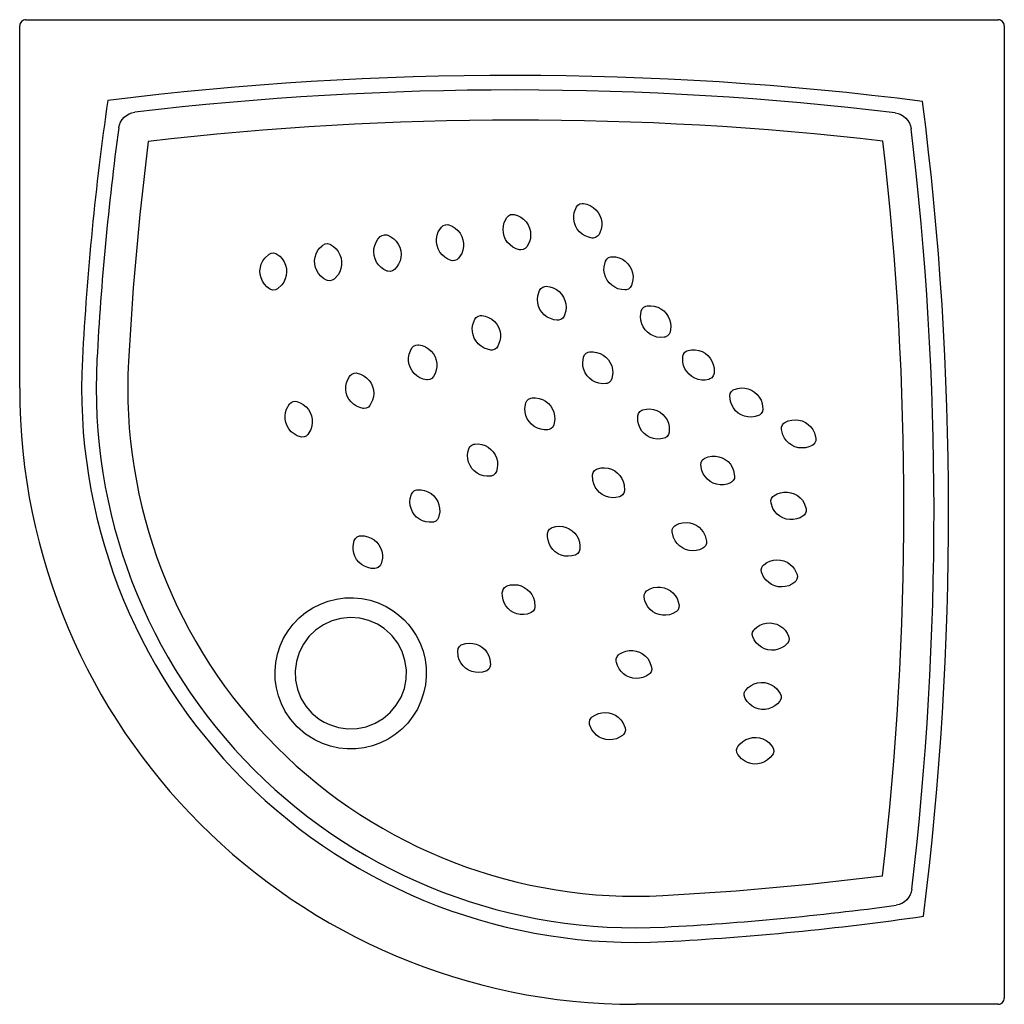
# Model space of a CAD drawing. Header units: millimetres. Extents: x -0.796 to 0, y -0.796 to 0.
import ezdxf

# ---------------------------------------------------------------- set-up
doc = ezdxf.new("R2010")
doc.units = ezdxf.units.MM
doc.layers.add('BLOCKS', color=3, linetype='Continuous')

msp = doc.modelspace()

# ---------------------------------------------------------------- linework, layer by layer
at = {"layer": 'BLOCKS'}
for p, q in [((-0.79098, 0), (-0.005, 0)), ((-0.79598, -0.29799), (-0.79598, -0.005)), ((0, -0.005), (0, -0.79098)), ((-0.005, -0.79598), (-0.29799, -0.79598))]:
    msp.add_line(p, q, dxfattribs=at)
at = {"layer": 'BLOCKS', "flags": 128}
for points in [[(-0.79098, 0), (-0.79196, -0.0001), (-0.7929, -0.00038), (-0.79376, -0.00084), (-0.79452, -0.00146), (-0.79514, -0.00222), (-0.7956, -0.00309), (-0.79589, -0.00402), (-0.79598, -0.005)], [(0, -0.005), (-0.0001, -0.00402), (-0.00038, -0.00309), (-0.00084, -0.00222), (-0.00146, -0.00146), (-0.00222, -0.00084), (-0.00309, -0.00038), (-0.00402, -0.0001), (-0.005, 0)], [(-0.71591, -0.08738), (-0.71534, -0.08503), (-0.71441, -0.0828), (-0.71313, -0.08075), (-0.71153, -0.07891), (-0.70967, -0.07735), (-0.70759, -0.07611), (-0.70535, -0.07521), (-0.703, -0.07468)], [(-0.08817, -0.07525), (-0.0858, -0.07579), (-0.08353, -0.07671), (-0.08144, -0.07798), (-0.07957, -0.07957), (-0.07798, -0.08144), (-0.07671, -0.08353), (-0.07579, -0.0858), (-0.07525, -0.08817)], [(-0.69205, -0.09839), (-0.69895, -0.15744), (-0.70431, -0.21666), (-0.70814, -0.276)], [(-0.34594, -0.15142), (-0.34473, -0.14993), (-0.3431, -0.14891), (-0.34126, -0.14851), (-0.34024, -0.14855)], [(-0.34024, -0.14855), (-0.33742, -0.14915), (-0.33474, -0.1502), (-0.33228, -0.1517), (-0.3301, -0.15358), (-0.3283, -0.1558), (-0.32689, -0.15828), (-0.32595, -0.16093), (-0.32546, -0.1637), (-0.32544, -0.16651), (-0.32588, -0.16929), (-0.3276, -0.17363)], [(-0.40217, -0.15985), (-0.40083, -0.15846), (-0.39911, -0.15761), (-0.39724, -0.15738), (-0.39622, -0.15751)], [(-0.39622, -0.15751), (-0.39347, -0.15837), (-0.3909, -0.15966), (-0.38859, -0.16138), (-0.3866, -0.16346), (-0.385, -0.16583), (-0.38384, -0.16843), (-0.38314, -0.17115), (-0.38291, -0.17395), (-0.38315, -0.17676), (-0.38384, -0.17949), (-0.38595, -0.18365)], [(-0.3333, -0.1765), (-0.33612, -0.17591), (-0.3388, -0.17485), (-0.34126, -0.17336), (-0.34344, -0.17147), (-0.34524, -0.16926), (-0.34664, -0.16677), (-0.34759, -0.16413), (-0.34808, -0.16136), (-0.3481, -0.15854), (-0.34766, -0.15576), (-0.34594, -0.15142)], [(-0.45509, -0.16767), (-0.45364, -0.16641), (-0.45185, -0.16571), (-0.44997, -0.16566), (-0.44897, -0.16588)], [(-0.44897, -0.16588), (-0.44631, -0.16698), (-0.44386, -0.16851), (-0.44171, -0.17043), (-0.43992, -0.17268), (-0.43855, -0.17518), (-0.43762, -0.17788), (-0.43717, -0.18065), (-0.4372, -0.18347), (-0.43769, -0.18624), (-0.43863, -0.18889), (-0.44111, -0.19284)], [(-0.39189, -0.18598), (-0.39464, -0.18513), (-0.39722, -0.18383), (-0.39953, -0.18212), (-0.40152, -0.18004), (-0.40312, -0.17767), (-0.40428, -0.17507), (-0.40498, -0.17234), (-0.40521, -0.16954), (-0.40497, -0.16674), (-0.40428, -0.16401), (-0.40217, -0.15985)], [(-0.50445, -0.1754), (-0.50286, -0.17433), (-0.501, -0.17386), (-0.49913, -0.17402), (-0.49849, -0.17423)], [(-0.49849, -0.17423), (-0.49592, -0.17547), (-0.4936, -0.17711), (-0.49159, -0.17913), (-0.48995, -0.18146), (-0.48874, -0.18401), (-0.48798, -0.18673), (-0.4877, -0.1895), (-0.48788, -0.19228), (-0.48853, -0.19499), (-0.48962, -0.19755), (-0.49113, -0.19992), (-0.493, -0.20201)], [(-0.44724, -0.19463), (-0.4499, -0.19353), (-0.45234, -0.192), (-0.45449, -0.19009), (-0.45629, -0.18783), (-0.45766, -0.18533), (-0.45859, -0.18263), (-0.45903, -0.17986), (-0.45901, -0.17704), (-0.45852, -0.17427), (-0.45758, -0.17162), (-0.45509, -0.16767)], [(-0.3276, -0.17363), (-0.3288, -0.17513), (-0.33044, -0.17614), (-0.33227, -0.17654), (-0.3333, -0.1765)], [(-0.54785, -0.21049), (-0.55031, -0.20911), (-0.5525, -0.20734), (-0.55436, -0.20523), (-0.55584, -0.20284), (-0.55688, -0.20024), (-0.55746, -0.19751), (-0.55757, -0.19475), (-0.55722, -0.19202), (-0.55642, -0.18939), (-0.55519, -0.18692), (-0.55355, -0.18467), (-0.55156, -0.18272), (-0.55083, -0.18215)], [(-0.55083, -0.18215), (-0.54913, -0.18128), (-0.54723, -0.18102), (-0.54539, -0.18141), (-0.54478, -0.18169)], [(-0.54478, -0.18169), (-0.54235, -0.18324), (-0.54022, -0.18517), (-0.53844, -0.18744), (-0.53706, -0.18997), (-0.53615, -0.19268), (-0.53572, -0.1955), (-0.53576, -0.19832), (-0.53628, -0.20108), (-0.53725, -0.20373), (-0.53865, -0.20618), (-0.54183, -0.20968)], [(-0.49896, -0.20318), (-0.50152, -0.20195), (-0.50384, -0.2003), (-0.50585, -0.19828), (-0.5075, -0.19596), (-0.5087, -0.1934), (-0.50947, -0.19068), (-0.50975, -0.18791), (-0.50956, -0.18513), (-0.50892, -0.18242), (-0.50783, -0.17986), (-0.50632, -0.17749), (-0.50445, -0.1754)], [(-0.59394, -0.21767), (-0.59622, -0.21591), (-0.59817, -0.21379), (-0.59974, -0.21137), (-0.60088, -0.20872), (-0.60154, -0.20595), (-0.60172, -0.2031), (-0.60141, -0.20031), (-0.60065, -0.1976), (-0.59944, -0.19506), (-0.59783, -0.19275), (-0.59439, -0.18959)], [(-0.59439, -0.18959), (-0.59266, -0.18877), (-0.59074, -0.18857), (-0.58892, -0.18901), (-0.58801, -0.18949)], [(-0.58801, -0.18949), (-0.58574, -0.19125), (-0.58378, -0.19337), (-0.58222, -0.19579), (-0.58108, -0.19843), (-0.58042, -0.20121), (-0.58024, -0.20406), (-0.58054, -0.20685), (-0.58131, -0.20956), (-0.58251, -0.2121), (-0.58412, -0.21441), (-0.58756, -0.21757)], [(-0.38595, -0.18365), (-0.38729, -0.18503), (-0.38901, -0.18589), (-0.39088, -0.18612), (-0.39189, -0.18598)], [(-0.44111, -0.19284), (-0.44257, -0.1941), (-0.44436, -0.1948), (-0.44624, -0.19486), (-0.44724, -0.19463)], [(-0.3067, -0.21845), (-0.30957, -0.21821), (-0.31236, -0.2175), (-0.31499, -0.21633), (-0.31739, -0.21473), (-0.31945, -0.21276), (-0.32115, -0.21047), (-0.32242, -0.20796), (-0.32325, -0.20527), (-0.32362, -0.20248), (-0.32353, -0.19967), (-0.32237, -0.19515)], [(-0.32237, -0.19515), (-0.32136, -0.19351), (-0.31987, -0.1923), (-0.3181, -0.19168), (-0.31707, -0.19159)], [(-0.31707, -0.19159), (-0.3142, -0.19183), (-0.31141, -0.19254), (-0.30878, -0.19371), (-0.30639, -0.19531), (-0.30432, -0.19728), (-0.30262, -0.19957), (-0.30135, -0.20208), (-0.30052, -0.20477), (-0.30015, -0.20756), (-0.30024, -0.21037), (-0.3014, -0.21489)], [(-0.493, -0.20201), (-0.49459, -0.20308), (-0.49645, -0.20356), (-0.49831, -0.20339), (-0.49896, -0.20318)], [(-0.54183, -0.20968), (-0.54349, -0.21065), (-0.54537, -0.21101), (-0.54723, -0.21073), (-0.54785, -0.21049)], [(-0.3014, -0.21489), (-0.30241, -0.21653), (-0.30391, -0.21774), (-0.30568, -0.21837), (-0.3067, -0.21845)], [(-0.58756, -0.21757), (-0.5893, -0.21839), (-0.59121, -0.21859), (-0.59304, -0.21815), (-0.59394, -0.21767)], [(-0.3614, -0.24294), (-0.36425, -0.24255), (-0.367, -0.24168), (-0.36956, -0.24037), (-0.37187, -0.23864), (-0.37382, -0.23656), (-0.3754, -0.23418), (-0.37653, -0.2316), (-0.37721, -0.22888), (-0.37743, -0.22607), (-0.37718, -0.22327), (-0.37577, -0.21882)], [(-0.37577, -0.21882), (-0.37468, -0.21724), (-0.37312, -0.21611), (-0.37132, -0.21558), (-0.37029, -0.21555)], [(-0.37029, -0.21555), (-0.36744, -0.21595), (-0.36469, -0.21681), (-0.36213, -0.21813), (-0.35982, -0.21986), (-0.35787, -0.22193), (-0.35629, -0.22431), (-0.35517, -0.22689), (-0.35448, -0.22961), (-0.35426, -0.23242), (-0.35451, -0.23523), (-0.35592, -0.23968)], [(-0.27507, -0.25676), (-0.27795, -0.25688), (-0.28081, -0.25652), (-0.28356, -0.25568), (-0.28614, -0.25439), (-0.28844, -0.2527), (-0.29041, -0.25064), (-0.29198, -0.24831), (-0.29314, -0.24575), (-0.29386, -0.24302), (-0.29412, -0.24022), (-0.29353, -0.23559)], [(-0.29353, -0.23559), (-0.29273, -0.23384), (-0.2914, -0.23245), (-0.28972, -0.23161), (-0.28872, -0.23139)], [(-0.28872, -0.23139), (-0.28584, -0.23127), (-0.28298, -0.23163), (-0.28023, -0.23247), (-0.27765, -0.23376), (-0.27536, -0.23546), (-0.27338, -0.23752), (-0.27181, -0.23985), (-0.27065, -0.24241), (-0.26993, -0.24513), (-0.26967, -0.24793), (-0.27026, -0.25256)], [(-0.415, -0.26703), (-0.41783, -0.26648), (-0.42053, -0.26547), (-0.42301, -0.26401), (-0.42522, -0.26216), (-0.42706, -0.25998), (-0.4285, -0.25752), (-0.42949, -0.25489), (-0.43003, -0.25213), (-0.4301, -0.24931), (-0.4297, -0.24653), (-0.42805, -0.24216)], [(-0.42805, -0.24216), (-0.42687, -0.24064), (-0.42526, -0.2396), (-0.42343, -0.23917), (-0.4224, -0.23919)], [(-0.4224, -0.23919), (-0.41957, -0.23974), (-0.41688, -0.24075), (-0.41439, -0.24221), (-0.41218, -0.24406), (-0.41034, -0.24624), (-0.4089, -0.2487), (-0.40791, -0.25133), (-0.40737, -0.25409), (-0.40731, -0.2569), (-0.4077, -0.25969), (-0.40935, -0.26406)], [(-0.35592, -0.23968), (-0.35701, -0.24126), (-0.35857, -0.24238), (-0.36037, -0.24291), (-0.3614, -0.24294)], [(-0.27026, -0.25256), (-0.27106, -0.25431), (-0.27239, -0.2557), (-0.27407, -0.25654), (-0.27507, -0.25676)], [(-0.46701, -0.29109), (-0.46979, -0.29048), (-0.47243, -0.28942), (-0.47486, -0.28793), (-0.477, -0.28605), (-0.47877, -0.28385), (-0.48015, -0.28139), (-0.48107, -0.27876), (-0.48154, -0.27601), (-0.48155, -0.27323), (-0.48109, -0.27048), (-0.48018, -0.26783), (-0.47885, -0.26536)], [(-0.47885, -0.26536), (-0.47755, -0.26395), (-0.47586, -0.26305), (-0.474, -0.26277), (-0.47332, -0.26282)], [(-0.47332, -0.26282), (-0.47054, -0.26342), (-0.4679, -0.26448), (-0.46548, -0.26597), (-0.46334, -0.26785), (-0.46156, -0.27005), (-0.46019, -0.27252), (-0.45926, -0.27515), (-0.45879, -0.27789), (-0.45879, -0.28068), (-0.45925, -0.28343), (-0.46016, -0.28608), (-0.46149, -0.28855)], [(-0.40935, -0.26406), (-0.41053, -0.26558), (-0.41215, -0.26662), (-0.41398, -0.26705), (-0.415, -0.26703)], [(-0.34017, -0.27273), (-0.33935, -0.27099), (-0.33799, -0.26963), (-0.3363, -0.26881), (-0.33529, -0.26862)], [(-0.33529, -0.26862), (-0.33241, -0.26854), (-0.32956, -0.26895), (-0.32682, -0.26984), (-0.32427, -0.27117), (-0.322, -0.2729), (-0.32006, -0.275), (-0.31853, -0.27735), (-0.31741, -0.27993), (-0.31674, -0.28267), (-0.31653, -0.28547), (-0.3172, -0.29009)], [(-0.25987, -0.27211), (-0.2593, -0.27028), (-0.25815, -0.26874), (-0.25658, -0.26769), (-0.25562, -0.26735)], [(-0.25562, -0.26735), (-0.25278, -0.26687), (-0.2499, -0.26687), (-0.24706, -0.26736), (-0.24434, -0.26832), (-0.24185, -0.26971), (-0.23963, -0.27151), (-0.23779, -0.27363), (-0.23631, -0.27602), (-0.23526, -0.27863), (-0.23466, -0.28138), (-0.23466, -0.28605)], [(-0.32208, -0.29421), (-0.32496, -0.29428), (-0.32781, -0.29387), (-0.33055, -0.29299), (-0.3331, -0.29165), (-0.33537, -0.28992), (-0.33731, -0.28783), (-0.33884, -0.28547), (-0.33996, -0.28289), (-0.34063, -0.28016), (-0.34084, -0.27735), (-0.34017, -0.27273)], [(-0.23891, -0.29081), (-0.24175, -0.29129), (-0.24463, -0.29129), (-0.24747, -0.29081), (-0.25019, -0.28985), (-0.25268, -0.28845), (-0.25489, -0.28666), (-0.25674, -0.28454), (-0.25821, -0.28214), (-0.25926, -0.27953), (-0.25987, -0.27678), (-0.25987, -0.27211)], [(-0.52887, -0.28774), (-0.52746, -0.28645), (-0.5257, -0.28569), (-0.52383, -0.28557), (-0.52316, -0.28567)], [(-0.52316, -0.28567), (-0.52041, -0.28651), (-0.51783, -0.2878), (-0.51551, -0.2895), (-0.5135, -0.29157), (-0.5119, -0.29393), (-0.51072, -0.29653), (-0.51, -0.29926), (-0.50976, -0.30206), (-0.50998, -0.30488), (-0.51067, -0.30761), (-0.51279, -0.31183)], [(-0.23466, -0.28605), (-0.23523, -0.28789), (-0.23638, -0.28943), (-0.23794, -0.29047), (-0.23891, -0.29081)], [(-0.51837, -0.31424), (-0.5211, -0.31357), (-0.52369, -0.31246), (-0.52605, -0.31092), (-0.52812, -0.30902), (-0.52982, -0.3068), (-0.53112, -0.30433), (-0.53197, -0.3017), (-0.53237, -0.29897), (-0.5323, -0.29622), (-0.53178, -0.29352), (-0.53081, -0.29091), (-0.52942, -0.28849), (-0.52887, -0.28774)], [(-0.46149, -0.28855), (-0.46278, -0.28996), (-0.46448, -0.29086), (-0.46633, -0.29114), (-0.46701, -0.29109)], [(-0.3172, -0.29009), (-0.31802, -0.29183), (-0.31938, -0.29319), (-0.32107, -0.29401), (-0.32208, -0.29421)], [(-0.22191, -0.30415), (-0.22157, -0.30226), (-0.22062, -0.30059), (-0.2192, -0.29935), (-0.21828, -0.2989)], [(-0.21828, -0.2989), (-0.21553, -0.29807), (-0.21267, -0.29771), (-0.20979, -0.29784), (-0.20698, -0.29845), (-0.20433, -0.29952), (-0.20191, -0.30103), (-0.19981, -0.3029), (-0.19805, -0.30509), (-0.19668, -0.30755), (-0.19574, -0.3102), (-0.19516, -0.31484)], [(-0.57794, -0.31067), (-0.57654, -0.30936), (-0.57478, -0.30859), (-0.57291, -0.30845), (-0.5719, -0.30864)], [(-0.5719, -0.30864), (-0.56919, -0.30963), (-0.56669, -0.31105), (-0.56446, -0.31288), (-0.56257, -0.31505), (-0.5611, -0.3175), (-0.56006, -0.32015), (-0.5595, -0.32291), (-0.55941, -0.32572), (-0.55978, -0.32851), (-0.56062, -0.3312), (-0.56293, -0.33525)], [(-0.36903, -0.33158), (-0.37191, -0.3316), (-0.37476, -0.33115), (-0.37748, -0.33022), (-0.38001, -0.32884), (-0.38225, -0.32707), (-0.38415, -0.32494), (-0.38565, -0.32256), (-0.38672, -0.31996), (-0.38734, -0.31722), (-0.38751, -0.31441), (-0.38676, -0.3098)], [(-0.38676, -0.3098), (-0.38591, -0.30808), (-0.38453, -0.30674), (-0.38282, -0.30595), (-0.38181, -0.30577)], [(-0.38181, -0.30577), (-0.37893, -0.30575), (-0.37609, -0.3062), (-0.37336, -0.30713), (-0.37083, -0.30851), (-0.36859, -0.31028), (-0.36669, -0.31241), (-0.3652, -0.31479), (-0.36413, -0.31739), (-0.3635, -0.32014), (-0.36334, -0.32295), (-0.36408, -0.32755)], [(-0.19878, -0.32009), (-0.20154, -0.32092), (-0.2044, -0.32128), (-0.20728, -0.32115), (-0.21009, -0.32054), (-0.21274, -0.31947), (-0.21516, -0.31796), (-0.21726, -0.31609), (-0.21902, -0.3139), (-0.22039, -0.31144), (-0.22133, -0.30878), (-0.22191, -0.30415)], [(-0.56898, -0.33729), (-0.57168, -0.3363), (-0.57419, -0.33488), (-0.57641, -0.33305), (-0.5783, -0.33087), (-0.57978, -0.32843), (-0.58081, -0.32577), (-0.58137, -0.32302), (-0.58147, -0.32021), (-0.58109, -0.31742), (-0.58026, -0.31473), (-0.57794, -0.31067)], [(-0.51279, -0.31183), (-0.51412, -0.31321), (-0.51584, -0.31407), (-0.5177, -0.3143), (-0.51837, -0.31424)], [(-0.2963, -0.32016), (-0.29577, -0.31831), (-0.29465, -0.31674), (-0.29311, -0.31567), (-0.29215, -0.31531)], [(-0.29215, -0.31531), (-0.28932, -0.31477), (-0.28644, -0.31471), (-0.28359, -0.31514), (-0.28086, -0.31604), (-0.27834, -0.31738), (-0.27609, -0.31913), (-0.27419, -0.32121), (-0.27267, -0.32357), (-0.27157, -0.32616), (-0.2709, -0.3289), (-0.27081, -0.33357)], [(-0.19516, -0.31484), (-0.1955, -0.31673), (-0.19645, -0.3184), (-0.19787, -0.31963), (-0.19878, -0.32009)], [(-0.27496, -0.33842), (-0.27779, -0.33895), (-0.28067, -0.33901), (-0.28352, -0.33859), (-0.28626, -0.33769), (-0.28877, -0.33634), (-0.29103, -0.33459), (-0.29292, -0.33251), (-0.29444, -0.33015), (-0.29555, -0.32756), (-0.29621, -0.32482), (-0.2963, -0.32016)], [(-0.18025, -0.3312), (-0.18015, -0.32928), (-0.17942, -0.3275), (-0.17816, -0.32611), (-0.17731, -0.32554)], [(-0.17731, -0.32554), (-0.17468, -0.32437), (-0.17189, -0.32366), (-0.16902, -0.32342), (-0.16615, -0.32368), (-0.16339, -0.32442), (-0.1608, -0.32561), (-0.15848, -0.3272), (-0.15646, -0.32916), (-0.1548, -0.33143), (-0.15353, -0.33394), (-0.15238, -0.33847)], [(-0.36408, -0.32755), (-0.36494, -0.32928), (-0.36632, -0.33062), (-0.36802, -0.3314), (-0.36903, -0.33158)], [(-0.27081, -0.33357), (-0.27135, -0.33541), (-0.27246, -0.33698), (-0.274, -0.33806), (-0.27496, -0.33842)], [(-0.15532, -0.34413), (-0.15795, -0.3453), (-0.16074, -0.34601), (-0.16361, -0.34624), (-0.16648, -0.34599), (-0.16924, -0.34525), (-0.17183, -0.34406), (-0.17415, -0.34247), (-0.17616, -0.34051), (-0.17783, -0.33824), (-0.1791, -0.33573), (-0.18025, -0.3312)], [(-0.56293, -0.33525), (-0.56433, -0.33656), (-0.56609, -0.33734), (-0.56797, -0.33747), (-0.56898, -0.33729)], [(-0.15238, -0.33847), (-0.15248, -0.34038), (-0.15321, -0.34216), (-0.15446, -0.34356), (-0.15532, -0.34413)], [(-0.41538, -0.36907), (-0.41823, -0.36914), (-0.42105, -0.36872), (-0.42375, -0.36784), (-0.42627, -0.36652), (-0.42851, -0.3648), (-0.43042, -0.36272), (-0.43194, -0.36038), (-0.43304, -0.35782), (-0.43369, -0.35511), (-0.43389, -0.35233), (-0.43363, -0.34954), (-0.43291, -0.34683)], [(-0.43291, -0.34683), (-0.43198, -0.34515), (-0.43054, -0.34388), (-0.42881, -0.34318), (-0.42813, -0.34307)], [(-0.42813, -0.34307), (-0.42529, -0.34301), (-0.42247, -0.34342), (-0.41977, -0.3443), (-0.41725, -0.34562), (-0.41501, -0.34735), (-0.41309, -0.34942), (-0.41158, -0.35176), (-0.41048, -0.35432), (-0.40983, -0.35703), (-0.40963, -0.35981), (-0.40989, -0.3626), (-0.41061, -0.36531)], [(-0.24532, -0.35984), (-0.2451, -0.35794), (-0.24425, -0.35621), (-0.2429, -0.3549), (-0.24201, -0.35439)], [(-0.24201, -0.35439), (-0.23931, -0.3534), (-0.23648, -0.35287), (-0.2336, -0.35283), (-0.23075, -0.35328), (-0.22805, -0.35419), (-0.22554, -0.35556), (-0.22334, -0.3573), (-0.22145, -0.35939), (-0.21994, -0.36176), (-0.21884, -0.36436), (-0.218, -0.36895)], [(-0.41061, -0.36531), (-0.41154, -0.36699), (-0.41297, -0.36826), (-0.41471, -0.36896), (-0.41538, -0.36907)], [(-0.33286, -0.3679), (-0.33237, -0.36604), (-0.33128, -0.36445), (-0.32977, -0.36335), (-0.32881, -0.36297)], [(-0.32881, -0.36297), (-0.32599, -0.36237), (-0.32312, -0.36226), (-0.32026, -0.36263), (-0.31751, -0.36347), (-0.31496, -0.36477), (-0.31267, -0.36647), (-0.31074, -0.36851), (-0.30917, -0.37085), (-0.30802, -0.37341), (-0.3073, -0.37613), (-0.30711, -0.3808)], [(-0.22131, -0.3744), (-0.22401, -0.37539), (-0.22684, -0.37592), (-0.22972, -0.37596), (-0.23257, -0.37551), (-0.23527, -0.3746), (-0.23778, -0.37323), (-0.23998, -0.37149), (-0.24187, -0.3694), (-0.24338, -0.36703), (-0.24448, -0.36443), (-0.24532, -0.35984)], [(-0.31117, -0.38573), (-0.31398, -0.38632), (-0.31686, -0.38644), (-0.31972, -0.38607), (-0.32247, -0.38522), (-0.32502, -0.38393), (-0.3273, -0.38223), (-0.32924, -0.38019), (-0.33081, -0.37785), (-0.33196, -0.37529), (-0.33268, -0.37256), (-0.33286, -0.3679)], [(-0.218, -0.36895), (-0.21822, -0.37085), (-0.21907, -0.37258), (-0.22042, -0.37389), (-0.22131, -0.3744)], [(-0.47929, -0.38353), (-0.47828, -0.3819), (-0.47679, -0.3807), (-0.47502, -0.38008), (-0.47435, -0.38)], [(-0.47435, -0.38), (-0.47147, -0.38007), (-0.46864, -0.38061), (-0.46595, -0.38163), (-0.46346, -0.38308), (-0.46128, -0.38492), (-0.45944, -0.38711), (-0.45802, -0.38954), (-0.45702, -0.39218), (-0.45648, -0.39494), (-0.45641, -0.39776), (-0.45732, -0.4024)], [(-0.30711, -0.3808), (-0.30761, -0.38266), (-0.30869, -0.38424), (-0.31021, -0.38535), (-0.31117, -0.38573)], [(-0.1862, -0.38482), (-0.18369, -0.38341), (-0.18099, -0.38243), (-0.17815, -0.38192), (-0.17527, -0.3819), (-0.17246, -0.38237), (-0.16976, -0.38331), (-0.1673, -0.38467), (-0.1651, -0.38642), (-0.16323, -0.38852), (-0.16172, -0.3909), (-0.16015, -0.3953)], [(-0.46204, -0.40622), (-0.46485, -0.40631), (-0.46764, -0.40594), (-0.47033, -0.4051), (-0.47284, -0.40382), (-0.47507, -0.40214), (-0.47699, -0.40011), (-0.47851, -0.39781), (-0.47963, -0.39529), (-0.48031, -0.39262), (-0.48054, -0.38987), (-0.4803, -0.3871), (-0.47962, -0.3844), (-0.47929, -0.38353)], [(-0.18858, -0.39074), (-0.18867, -0.38882), (-0.18811, -0.38698), (-0.187, -0.38547), (-0.1862, -0.38482)], [(-0.16253, -0.40122), (-0.16503, -0.40263), (-0.16774, -0.40361), (-0.17058, -0.40412), (-0.17346, -0.40414), (-0.17627, -0.40367), (-0.17897, -0.40273), (-0.18143, -0.40137), (-0.18363, -0.39962), (-0.1855, -0.39752), (-0.18701, -0.39514), (-0.18858, -0.39074)], [(-0.16015, -0.3953), (-0.16006, -0.39722), (-0.16062, -0.39906), (-0.16173, -0.40057), (-0.16253, -0.40122)], [(-0.45732, -0.4024), (-0.45823, -0.40409), (-0.45965, -0.40538), (-0.46138, -0.4061), (-0.46204, -0.40622)], [(-0.36919, -0.41529), (-0.36868, -0.41345), (-0.36758, -0.41187), (-0.36605, -0.41078), (-0.36542, -0.41052)], [(-0.36542, -0.41052), (-0.36267, -0.40979), (-0.35984, -0.40953), (-0.357, -0.40976), (-0.35424, -0.41046), (-0.35166, -0.41161), (-0.34932, -0.41318), (-0.3473, -0.4151), (-0.34563, -0.41733), (-0.34436, -0.41981), (-0.34351, -0.42247), (-0.34312, -0.42524), (-0.34318, -0.42805)], [(-0.26851, -0.41414), (-0.26839, -0.41223), (-0.26764, -0.41045), (-0.26637, -0.40907), (-0.26551, -0.40851)], [(-0.26551, -0.40851), (-0.26287, -0.40737), (-0.26007, -0.40668), (-0.2572, -0.40647), (-0.25433, -0.40676), (-0.25158, -0.40752), (-0.249, -0.40874), (-0.2467, -0.41035), (-0.2447, -0.41233), (-0.24306, -0.41461), (-0.24181, -0.41714), (-0.24071, -0.42168)], [(-0.50883, -0.44366), (-0.51171, -0.44354), (-0.51452, -0.44294), (-0.5172, -0.44188), (-0.51966, -0.44038), (-0.52181, -0.4385), (-0.5236, -0.43628), (-0.52498, -0.43383), (-0.52592, -0.43118), (-0.52641, -0.42841), (-0.52643, -0.42559), (-0.52546, -0.42103)], [(-0.52546, -0.42103), (-0.52452, -0.41935), (-0.52308, -0.41808), (-0.52134, -0.41738), (-0.52032, -0.41725)], [(-0.52032, -0.41725), (-0.51744, -0.41737), (-0.51462, -0.41796), (-0.51195, -0.41903), (-0.50949, -0.42052), (-0.50734, -0.42241), (-0.50554, -0.42462), (-0.50417, -0.42708), (-0.50323, -0.42972), (-0.50274, -0.4325), (-0.50271, -0.43531), (-0.50369, -0.43988)], [(-0.34694, -0.43282), (-0.3497, -0.43355), (-0.35253, -0.4338), (-0.35537, -0.43358), (-0.35813, -0.43288), (-0.36071, -0.43173), (-0.36305, -0.43016), (-0.36507, -0.42824), (-0.36674, -0.42601), (-0.36801, -0.42353), (-0.36886, -0.42087), (-0.36925, -0.4181), (-0.36919, -0.41529)], [(-0.2437, -0.42731), (-0.24635, -0.42845), (-0.24914, -0.42914), (-0.25202, -0.42935), (-0.25488, -0.42906), (-0.25763, -0.4283), (-0.26021, -0.42708), (-0.26251, -0.42547), (-0.26451, -0.42349), (-0.26616, -0.4212), (-0.2674, -0.41868), (-0.26851, -0.41414)], [(-0.24071, -0.42168), (-0.24082, -0.42359), (-0.24157, -0.42537), (-0.24284, -0.42675), (-0.2437, -0.42731)], [(-0.34318, -0.42805), (-0.34369, -0.42989), (-0.34479, -0.43146), (-0.34632, -0.43256), (-0.34694, -0.43282)], [(-0.19444, -0.44057), (-0.19207, -0.43893), (-0.18947, -0.4377), (-0.18669, -0.43693), (-0.18383, -0.43664), (-0.18098, -0.43684), (-0.17821, -0.43752), (-0.17563, -0.43865), (-0.17328, -0.44019), (-0.17122, -0.4421), (-0.1695, -0.44433), (-0.16751, -0.44856)], [(-0.50369, -0.43988), (-0.50462, -0.44155), (-0.50607, -0.44283), (-0.50781, -0.44353), (-0.50883, -0.44366)], [(-0.19625, -0.44669), (-0.19652, -0.44479), (-0.19614, -0.44291), (-0.19517, -0.4413), (-0.19444, -0.44057)], [(-0.16933, -0.45468), (-0.17169, -0.45632), (-0.17429, -0.45755), (-0.17707, -0.45832), (-0.17994, -0.45861), (-0.18278, -0.45841), (-0.18555, -0.45773), (-0.18813, -0.4566), (-0.19048, -0.45506), (-0.19255, -0.45315), (-0.19427, -0.45092), (-0.19625, -0.44669)], [(-0.16751, -0.44856), (-0.16725, -0.45046), (-0.16763, -0.45235), (-0.16859, -0.45396), (-0.16933, -0.45468)], [(-0.40575, -0.46243), (-0.40522, -0.46059), (-0.4041, -0.45903), (-0.40257, -0.45796), (-0.40194, -0.4577)], [(-0.40194, -0.4577), (-0.39915, -0.45699), (-0.39628, -0.45675), (-0.39341, -0.457), (-0.39062, -0.45774), (-0.38803, -0.45892), (-0.38567, -0.46053), (-0.38364, -0.46249), (-0.38198, -0.46476), (-0.38071, -0.46728), (-0.37988, -0.46998), (-0.37951, -0.47469)], [(-0.29122, -0.46695), (-0.29115, -0.46504), (-0.29045, -0.46325), (-0.28922, -0.46183), (-0.28868, -0.46143)], [(-0.28868, -0.46143), (-0.28617, -0.46008), (-0.28348, -0.45916), (-0.28066, -0.45872), (-0.27782, -0.45875), (-0.27504, -0.45927), (-0.27239, -0.46024), (-0.26998, -0.46164), (-0.26784, -0.46342), (-0.26602, -0.46553), (-0.26458, -0.46792), (-0.26354, -0.47052), (-0.26295, -0.47327)], [(-0.48517, -0.48517), (-0.48203, -0.48856), (-0.47916, -0.49217), (-0.47541, -0.49793), (-0.47231, -0.50409), (-0.46993, -0.51054), (-0.4683, -0.51722), (-0.46742, -0.52406), (-0.46731, -0.53093), (-0.46798, -0.53777), (-0.46941, -0.54451), (-0.47159, -0.55104), (-0.47448, -0.55726), (-0.47807, -0.56314), (-0.48227, -0.56857), (-0.48706, -0.57348), (-0.49239, -0.57784), (-0.49815, -0.58157), (-0.5043, -0.58463), (-0.51076, -0.58698), (-0.51743, -0.58859), (-0.52424, -0.58944), (-0.53112, -0.58953), (-0.53795, -0.58884), (-0.54467, -0.58739), (-0.55121, -0.58518), (-0.55744, -0.58227), (-0.56494, -0.57749), (-0.57168, -0.57168), (-0.57685, -0.56578), (-0.58124, -0.55927), (-0.58436, -0.55316), (-0.58678, -0.54672), (-0.58847, -0.54007), (-0.58939, -0.53327), (-0.58955, -0.52639), (-0.58894, -0.51955), (-0.58756, -0.51282), (-0.58543, -0.50626), (-0.58259, -0.50001), (-0.57905, -0.49411), (-0.57487, -0.48862), (-0.57011, -0.48365), (-0.56482, -0.47927), (-0.55905, -0.47548), (-0.55292, -0.47237), (-0.54649, -0.46999), (-0.5398, -0.46833), (-0.533, -0.46743), (-0.52614, -0.4673), (-0.51929, -0.46795), (-0.51257, -0.46935), (-0.50605, -0.4715), (-0.4998, -0.47437), (-0.49393, -0.47791), (-0.48938, -0.48134), (-0.48517, -0.48517)], [(-0.38303, -0.47964), (-0.38571, -0.48048), (-0.3885, -0.48087), (-0.39131, -0.48079), (-0.39407, -0.48023), (-0.39667, -0.47922), (-0.39907, -0.47778), (-0.40116, -0.47597), (-0.40291, -0.47385), (-0.40428, -0.47146), (-0.40524, -0.46888), (-0.40576, -0.46614), (-0.40583, -0.46336), (-0.40575, -0.46243)], [(-0.26549, -0.47879), (-0.268, -0.48014), (-0.27069, -0.48105), (-0.2735, -0.4815), (-0.27635, -0.48146), (-0.27913, -0.48095), (-0.28178, -0.47997), (-0.28419, -0.47857), (-0.28633, -0.4768), (-0.28815, -0.47468), (-0.28959, -0.4723), (-0.29062, -0.46969), (-0.29122, -0.46695)], [(-0.37951, -0.47469), (-0.37993, -0.47656), (-0.38095, -0.47818), (-0.38242, -0.47935), (-0.38303, -0.47964)], [(-0.26295, -0.47327), (-0.26302, -0.47518), (-0.26372, -0.47697), (-0.26494, -0.47838), (-0.26549, -0.47879)], [(-0.4965, -0.4965), (-0.50139, -0.49227), (-0.50684, -0.48878), (-0.51379, -0.48574), (-0.52114, -0.4839), (-0.5287, -0.48333), (-0.53625, -0.48402), (-0.54357, -0.48599), (-0.55046, -0.48915), (-0.55672, -0.49342), (-0.56218, -0.49868), (-0.56667, -0.50479), (-0.57008, -0.51156), (-0.5723, -0.51881), (-0.57328, -0.52633), (-0.57297, -0.53391), (-0.5714, -0.54133), (-0.5686, -0.54837), (-0.56467, -0.55485), (-0.55969, -0.56058), (-0.55384, -0.56539), (-0.5498, -0.56786), (-0.54553, -0.5699), (-0.5383, -0.5722), (-0.5308, -0.57325), (-0.52322, -0.57303), (-0.51578, -0.57154), (-0.50871, -0.56882), (-0.50219, -0.56495), (-0.49641, -0.56004), (-0.49153, -0.55424), (-0.48771, -0.54769), (-0.48503, -0.5406), (-0.48359, -0.53315), (-0.48341, -0.52557), (-0.48451, -0.51807), (-0.48685, -0.51086), (-0.49037, -0.50415), (-0.49496, -0.49812), (-0.4965, -0.4965)], [(-0.20333, -0.49893), (-0.20371, -0.49706), (-0.20345, -0.49516), (-0.20259, -0.49349), (-0.20215, -0.49297)], [(-0.20215, -0.49297), (-0.20003, -0.49107), (-0.19762, -0.48955), (-0.19499, -0.48846), (-0.19222, -0.48783), (-0.1894, -0.48768), (-0.18659, -0.48801), (-0.18392, -0.4888), (-0.18142, -0.49003), (-0.17916, -0.49166), (-0.1772, -0.49364), (-0.17559, -0.49593), (-0.17437, -0.49846)], [(-0.17555, -0.50442), (-0.17767, -0.50632), (-0.18007, -0.50784), (-0.1827, -0.50893), (-0.18548, -0.50957), (-0.1883, -0.50971), (-0.1911, -0.50938), (-0.19377, -0.50859), (-0.19627, -0.50736), (-0.19853, -0.50573), (-0.20049, -0.50375), (-0.20211, -0.50146), (-0.20333, -0.49893)], [(-0.17437, -0.49846), (-0.17398, -0.50034), (-0.17425, -0.50224), (-0.17511, -0.5039), (-0.17555, -0.50442)], [(-0.44191, -0.5102), (-0.44153, -0.50832), (-0.44054, -0.50667), (-0.43909, -0.50547), (-0.43816, -0.50504)], [(-0.43816, -0.50504), (-0.43538, -0.50428), (-0.43252, -0.50399), (-0.42965, -0.50419), (-0.42685, -0.50487), (-0.42423, -0.50601), (-0.42184, -0.50757), (-0.41979, -0.50949), (-0.41809, -0.51173), (-0.41678, -0.51422), (-0.4159, -0.5169), (-0.41544, -0.52154)], [(-0.41919, -0.52671), (-0.42196, -0.52747), (-0.42483, -0.52776), (-0.4277, -0.52756), (-0.4305, -0.52688), (-0.43312, -0.52574), (-0.4355, -0.52417), (-0.43756, -0.52225), (-0.43926, -0.52002), (-0.44057, -0.51752), (-0.44145, -0.51485), (-0.44191, -0.5102)], [(-0.31368, -0.51862), (-0.31366, -0.5167), (-0.31301, -0.5149), (-0.31182, -0.51345), (-0.31129, -0.51304)], [(-0.31129, -0.51304), (-0.30879, -0.5116), (-0.30609, -0.5106), (-0.30326, -0.51007), (-0.30038, -0.51002), (-0.29756, -0.51047), (-0.29485, -0.51138), (-0.29238, -0.51273), (-0.29016, -0.51446), (-0.28826, -0.51655), (-0.28673, -0.51892), (-0.28511, -0.52336)], [(-0.41544, -0.52154), (-0.41582, -0.52342), (-0.41681, -0.52507), (-0.41826, -0.52627), (-0.41919, -0.52671)], [(-0.28717, -0.52907), (-0.28952, -0.53061), (-0.2921, -0.53174), (-0.29483, -0.53241), (-0.29764, -0.53262), (-0.30042, -0.53234), (-0.30311, -0.5316), (-0.30561, -0.53042), (-0.30787, -0.52885), (-0.30984, -0.52692), (-0.31146, -0.52469), (-0.31269, -0.5222), (-0.31351, -0.51953), (-0.31368, -0.51862)], [(-0.28511, -0.52336), (-0.28501, -0.52527), (-0.28556, -0.52711), (-0.28666, -0.52863), (-0.28717, -0.52907)], [(-0.20908, -0.54192), (-0.20706, -0.53987), (-0.20473, -0.53818), (-0.20215, -0.5369), (-0.19939, -0.53608), (-0.19655, -0.53575), (-0.1937, -0.5359), (-0.19095, -0.53653), (-0.18835, -0.53761), (-0.18596, -0.53911), (-0.18385, -0.54098), (-0.18109, -0.54481)], [(-0.20988, -0.54794), (-0.21038, -0.54609), (-0.21024, -0.54418), (-0.20948, -0.54247), (-0.20908, -0.54192)], [(-0.18154, -0.55087), (-0.18339, -0.55299), (-0.18557, -0.55477), (-0.18802, -0.55615), (-0.19067, -0.5571), (-0.19342, -0.55759), (-0.19621, -0.5576), (-0.19893, -0.55714), (-0.20154, -0.55623), (-0.20395, -0.5549), (-0.20611, -0.55319), (-0.20797, -0.55112), (-0.20947, -0.54877), (-0.20988, -0.54794)], [(-0.18109, -0.54481), (-0.18048, -0.54663), (-0.18051, -0.54855), (-0.18117, -0.55031), (-0.18154, -0.55087)], [(-0.33521, -0.56976), (-0.33542, -0.56785), (-0.33498, -0.56598), (-0.33396, -0.5644), (-0.3332, -0.5637)], [(-0.3332, -0.5637), (-0.33079, -0.56213), (-0.32815, -0.56098), (-0.32535, -0.5603), (-0.32248, -0.56009), (-0.31964, -0.56038), (-0.31689, -0.56115), (-0.31435, -0.56236), (-0.31205, -0.56397), (-0.31004, -0.56595), (-0.30839, -0.56822), (-0.30654, -0.57251)], [(-0.30854, -0.57857), (-0.31096, -0.58014), (-0.3136, -0.58129), (-0.3164, -0.58197), (-0.31927, -0.58217), (-0.32211, -0.58188), (-0.32486, -0.58112), (-0.3274, -0.57991), (-0.3297, -0.5783), (-0.3317, -0.57632), (-0.33336, -0.57404), (-0.33521, -0.56976)], [(-0.30654, -0.57251), (-0.30633, -0.57442), (-0.30677, -0.57629), (-0.30779, -0.57787), (-0.30854, -0.57857)], [(-0.21538, -0.58767), (-0.21356, -0.58544), (-0.2114, -0.58355), (-0.20894, -0.58204), (-0.20626, -0.58098), (-0.20347, -0.58039), (-0.20062, -0.58028), (-0.19783, -0.58066), (-0.19515, -0.5815), (-0.19264, -0.58277), (-0.19037, -0.58444), (-0.1873, -0.58796)], [(-0.21545, -0.59405), (-0.21623, -0.5923), (-0.21638, -0.59038), (-0.21589, -0.58857), (-0.21538, -0.58767)], [(-0.1873, -0.58796), (-0.18652, -0.58972), (-0.18637, -0.59163), (-0.18686, -0.59345), (-0.18737, -0.59434)], [(-0.18737, -0.59434), (-0.18919, -0.59657), (-0.19136, -0.59847), (-0.19382, -0.59997), (-0.19649, -0.60104), (-0.19928, -0.60162), (-0.20214, -0.60173), (-0.20492, -0.60135), (-0.20761, -0.60052), (-0.21012, -0.59924), (-0.21238, -0.59757), (-0.21545, -0.59405)], [(-0.276, -0.70814), (-0.21666, -0.70431), (-0.15744, -0.69895), (-0.09839, -0.69205)], [(-0.07468, -0.703), (-0.07521, -0.70535), (-0.07611, -0.70759), (-0.07735, -0.70967), (-0.07891, -0.71153), (-0.08075, -0.71313), (-0.0828, -0.71441), (-0.08503, -0.71534), (-0.08738, -0.71591)], [(-0.005, -0.79598), (-0.00402, -0.79589), (-0.00309, -0.7956), (-0.00222, -0.79514), (-0.00146, -0.79452), (-0.00084, -0.79376), (-0.00038, -0.7929), (-0.0001, -0.79196), (0, -0.79098)]]:
    msp.add_lwpolyline(points, dxfattribs=at)
at = {"layer": 'BLOCKS'}
for centre, radius, start, end in [((-0.39799, -2.67178), 2.62677, 82.74067, 97.1465), ((-0.39799, -2.67178), 2.61495, 83.19559, 96.69816), ((1.5826, -0.39799), 2.33122, 171.7983, 176.95617), ((-2.67178, -0.39799), 2.62677, 352.8535, 7.25933), ((1.5826, -0.39799), 2.3194, 172.3038, 176.95617), ((-0.39387, -2.66767), 2.58653, 83.43395, 96.61991), ((-2.67178, -0.39799), 2.61495, 353.30184, 6.80441), ((-2.66767, -0.39387), 2.58653, 353.38009, 6.56605), ((-0.29799, -0.29799), 0.44797, 176.95617, 273.04383), ((-0.29799, -0.29799), 0.43616, 176.95617, 273.04383), ((-0.29719, -0.29719), 0.4115, 177.0478, 272.9522), ((-0.29799, -0.29799), 0.49799, 180, 270), ((-0.39799, 1.5826), 2.3194, 273.04383, 277.6962), ((-0.39799, 1.5826), 2.33122, 273.04383, 278.2017)]:
    msp.add_arc(centre, radius, start, end, dxfattribs=at)

doc.saveas('drawing.dxf')
